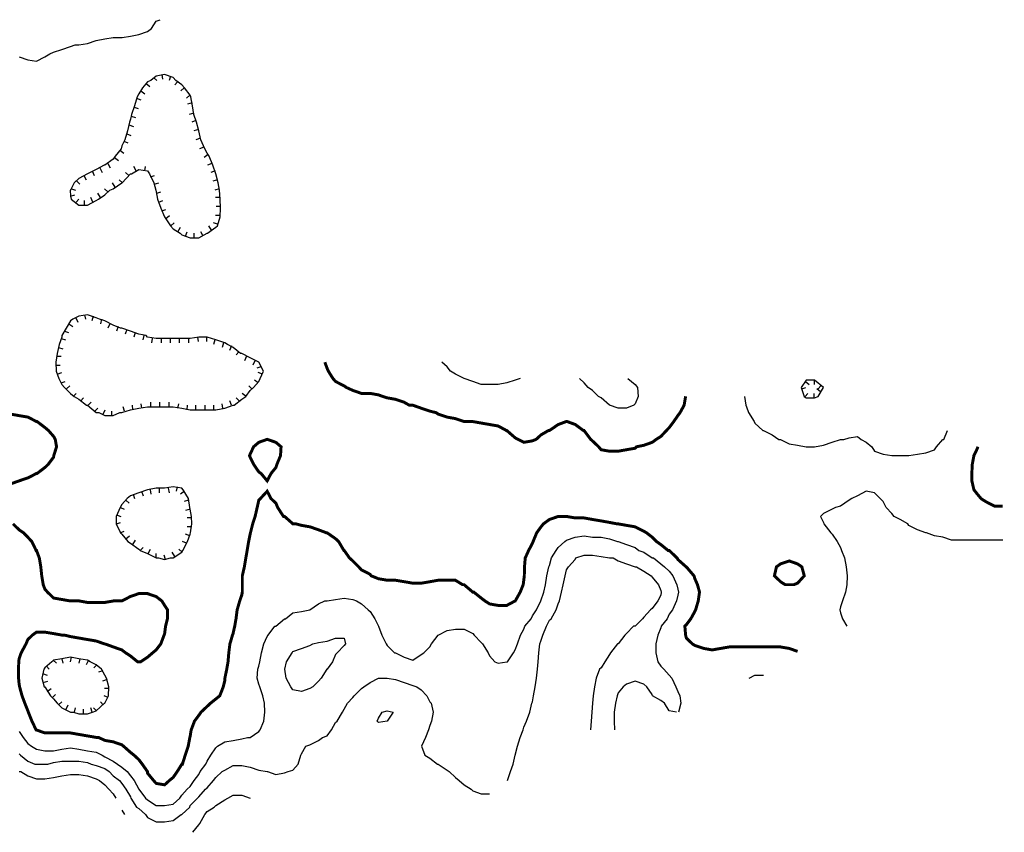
# Model space of a CAD drawing. Extents: x 628896 to 629881, y 4519193 to 4520125.
# Tile 13 of 13: x 629549 to 629881, y 4519204 to 4519478. Entities that reach past the tile are written whole.
import ezdxf

# ---------------------------------------------------------------- set-up
doc = ezdxf.new("R2010")
doc.units = 0

msp = doc.modelspace()

# ---------------------------------------------------------------- linework, layer by layer
at = {"layer": 'GSLAYER', "linetype": 'CONTINUOUS', "flags": 128}
for points in [[(629548.625, 4519466), (629551.5625, 4519465), (629554.5, 4519464.5), (629557.3125, 4519466), (629559, 4519467), (629560.25, 4519467.5), (629563.0625, 4519468.5), (629565.9375, 4519469.5), (629567.5, 4519470), (629568.8125, 4519470), (629571.6875, 4519470.5), (629574.625, 4519471.5), (629577.5, 4519472), (629580.375, 4519472.5), (629583.25, 4519472.5), (629583.375, 4519472.5), (629586.125, 4519473), (629589, 4519473.5), (629591.875, 4519474.5), (629593.25, 4519475.5), (629594.8125, 4519478), (629596.125, 4519478.5)], [(629612.1875, 4519406.5), (629615, 4519408.5), (629615.5, 4519409), (629616.375, 4519412), (629616.5625, 4519415), (629616.4375, 4519418), (629616.1875, 4519421), (629615.6875, 4519423.5), (629615, 4519426.5), (629615, 4519426.5), (629613.9375, 4519429.5), (629612.75, 4519432.5), (629612.0625, 4519433.5), (629611.1875, 4519435), (629609.9375, 4519438), (629609.25, 4519441), (629608.375, 4519444), (629607.5625, 4519446.5), (629607.0625, 4519449.5), (629606.5, 4519452.5), (629606.3125, 4519453), (629604.375, 4519455.5), (629603.5, 4519456.5), (629601.4375, 4519458), (629600.5625, 4519459), (629597.6875, 4519460), (629594.8125, 4519459.5), (629593.0625, 4519458), (629591.875, 4519457.5), (629590.1875, 4519455.5), (629589, 4519453.5), (629588.4375, 4519452.5), (629587.5, 4519449.5), (629586.5, 4519446.5), (629586.125, 4519445), (629585.8125, 4519444), (629585.125, 4519441), (629584.25, 4519438), (629583.25, 4519436), (629583, 4519435), (629581.0625, 4519432.5), (629580.375, 4519431.5), (629577.5, 4519429.5), (629577.25, 4519429.5), (629574.625, 4519428), (629571.6875, 4519426.5), (629568.8125, 4519425), (629567.1875, 4519423.5), (629565.9375, 4519421), (629565.8125, 4519421), (629565.9375, 4519419), (629566.1875, 4519418), (629568.8125, 4519416), (629571.6875, 4519416), (629574.625, 4519417.5), (629575.375, 4519418), (629577.5, 4519419.5), (629579.25, 4519421), (629580.375, 4519421.5), (629583.25, 4519423.5), (629583.375, 4519423.5), (629586.125, 4519426.5), (629586.5, 4519426.5), (629589, 4519428), (629591.875, 4519427.5), (629592.5625, 4519426.5), (629594, 4519423.5), (629594.6875, 4519421), (629594.8125, 4519420.5), (629595.25, 4519418), (629596.375, 4519415), (629597.6875, 4519412), (629599.6875, 4519409), (629600.5625, 4519408), (629602.875, 4519406.5), (629603.5, 4519406), (629606.3125, 4519405), (629609.25, 4519405), (629612.0625, 4519406.5), (629612.1875, 4519406.5)], [(629596.75, 4519460), (629596.9375, 4519458.5)], [(629599.6875, 4519459.5), (629599.1875, 4519458)], [(629591.5, 4519457), (629592.75, 4519456)], [(629593.9375, 4519459), (629595, 4519458)], [(629602, 4519457.5), (629601.125, 4519456.5)], [(629589.6875, 4519454.5), (629591, 4519453.5)], [(629604.25, 4519455.5), (629603.1875, 4519454.5)], [(629606.1875, 4519453), (629605.0625, 4519452)], [(629588.25, 4519452), (629589.6875, 4519451.5)], [(629607, 4519450.5), (629605.4375, 4519450)], [(629587.375, 4519449), (629588.75, 4519448.5)], [(629607.5, 4519447), (629605.9375, 4519446.5)], [(629585.625, 4519443), (629587.1875, 4519442.5)], [(629586.375, 4519446), (629587.875, 4519445.5)], [(629608.25, 4519444.5), (629606.8125, 4519444)], [(629584.9375, 4519440), (629586.3125, 4519439.5)], [(629609.0625, 4519441.5), (629607.5625, 4519441)], [(629583.9375, 4519437.5), (629585.3125, 4519437)], [(629609.75, 4519438.5), (629608.25, 4519438)], [(629582.625, 4519434.5), (629583.875, 4519433.5)], [(629610.875, 4519435.5), (629609.4375, 4519435)], [(629612.375, 4519433), (629611.0625, 4519432)], [(629578.5, 4519430), (629579.375, 4519428.5)], [(629580.8125, 4519432), (629582.125, 4519431)], [(629613.625, 4519430), (629612.1875, 4519429.5)], [(629573.25, 4519427.5), (629573.875, 4519426)], [(629575.875, 4519428.5), (629576.625, 4519427)], [(629585.625, 4519426), (629584.4375, 4519427)], [(629588.0625, 4519427.5), (629587.25, 4519429)], [(629591, 4519427.5), (629591.1875, 4519429)], [(629614.6875, 4519427.5), (629613.25, 4519427)], [(629568.0625, 4519424), (629569.125, 4519423)], [(629570.5, 4519426), (629571.1875, 4519424.5)], [(629581, 4519422), (629580.125, 4519423.5)], [(629583.5, 4519423.5), (629582.375, 4519424.5)], [(629592.9375, 4519425.5), (629594.3125, 4519426)], [(629594.1875, 4519423), (629595.6875, 4519423.5)], [(629615.5, 4519424.5), (629613.9375, 4519424)], [(629566.3125, 4519421.5), (629567.6875, 4519421)], [(629576.0625, 4519418.5), (629575.1875, 4519420)], [(629578.5, 4519420.5), (629577.4375, 4519421.5)], [(629595, 4519420), (629596.4375, 4519420.5)], [(629616.0625, 4519421.5), (629614.625, 4519421)], [(629565.9375, 4519419), (629567.4375, 4519419.5)], [(629567.875, 4519417), (629568.75, 4519418)], [(629570.6875, 4519416), (629570.6875, 4519417.5)], [(629573.4375, 4519417), (629572.75, 4519418.5)], [(629595.6875, 4519417), (629597.0625, 4519417.5)], [(629616.375, 4519418.5), (629614.875, 4519418.5)], [(629596.75, 4519414), (629598.125, 4519414.5)], [(629616.5625, 4519415.5), (629615.0625, 4519415.5)], [(629598.125, 4519411.5), (629599.3125, 4519412.5)], [(629599.75, 4519409), (629600.875, 4519410)], [(629615.5625, 4519409.5), (629614.125, 4519410)], [(629616.375, 4519412.5), (629614.875, 4519412.5)], [(629602.125, 4519407), (629603, 4519408.5)], [(629604.75, 4519405.5), (629605.25, 4519407)], [(629607.6875, 4519405), (629607.6875, 4519406.5)], [(629610.625, 4519405.5), (629609.9375, 4519407)], [(629613.4375, 4519407.5), (629612.5625, 4519409)], [(629582.625, 4519346), (629583.25, 4519346), (629586.125, 4519347), (629589, 4519347.5), (629591.875, 4519348), (629594.8125, 4519348), (629597.6875, 4519348), (629600.5625, 4519348), (629603.5, 4519347.5), (629606.3125, 4519347), (629609.25, 4519347), (629612.0625, 4519347), (629615, 4519347), (629617.9375, 4519347.5), (629620.75, 4519348.5), (629621.125, 4519348.5), (629623.6875, 4519350.5), (629625.0625, 4519351.5), (629626.5, 4519353.5), (629627.6875, 4519354.5), (629629.4375, 4519356.5), (629629.9375, 4519357.5), (629631, 4519360), (629629.4375, 4519363), (629629.4375, 4519363), (629626.5, 4519364.5), (629623.6875, 4519366), (629623.3125, 4519366), (629620.75, 4519368), (629618.875, 4519369), (629617.9375, 4519369.5), (629615, 4519370.5), (629612.0625, 4519371.5), (629609.25, 4519371.5), (629606.3125, 4519371), (629603.5, 4519371), (629600.5625, 4519371), (629597.6875, 4519371), (629594.8125, 4519371), (629591.875, 4519371.5), (629591.5, 4519372), (629589, 4519372.5), (629586.125, 4519373.5), (629583.25, 4519374.5), (629582.8125, 4519374.5), (629580.375, 4519375.5), (629577.5, 4519377), (629575.6875, 4519377.5), (629574.625, 4519378), (629571.6875, 4519379), (629568.8125, 4519378.5), (629566.6875, 4519377.5), (629565.9375, 4519377), (629564.4375, 4519374.5), (629563.0625, 4519372), (629563.0625, 4519371.5), (629562.125, 4519369), (629561.4375, 4519366), (629561, 4519363), (629561.125, 4519360), (629562, 4519357.5), (629563.0625, 4519355.5), (629563.875, 4519354.5), (629565.9375, 4519352.5), (629567.1875, 4519351.5), (629568.8125, 4519350.5), (629571.375, 4519348.5), (629571.6875, 4519348.5), (629574.625, 4519346), (629575.5, 4519346), (629577.5, 4519345), (629580.375, 4519345), (629582.625, 4519346)], [(629567.75, 4519378), (629568.375, 4519376.5)], [(629570.6875, 4519379), (629571, 4519377.5)], [(629573.625, 4519378.5), (629573.125, 4519377)], [(629576.4375, 4519377.5), (629576.0625, 4519376)], [(629563.9375, 4519373.5), (629565.25, 4519373)], [(629565.4375, 4519376), (629566.75, 4519375)], [(629579.25, 4519376), (629578.5625, 4519374.5)], [(629582, 4519375), (629581.4375, 4519373.5)], [(629584.9375, 4519374), (629584.375, 4519372.5)], [(629562.8125, 4519371), (629564.25, 4519370.5)], [(629587.75, 4519373), (629587.25, 4519371.5)], [(629590.6875, 4519372), (629590.375, 4519370.5)], [(629593.5, 4519371), (629593.25, 4519369.5)], [(629596.5625, 4519371), (629596.5625, 4519369.5)], [(629599.5625, 4519371), (629599.5625, 4519369.5)], [(629602.625, 4519371), (629602.625, 4519369.5)], [(629605.75, 4519371), (629605.75, 4519369.5)], [(629608.75, 4519371.5), (629608.9375, 4519370)], [(629611.75, 4519371.5), (629611.75, 4519370)], [(629614.625, 4519370.5), (629614.125, 4519369)], [(629561.875, 4519368), (629563.375, 4519367.5)], [(629617.5, 4519369.5), (629617.0625, 4519368)], [(629620.25, 4519368.5), (629619.5625, 4519367)], [(629622.6875, 4519366.5), (629621.75, 4519365.5)], [(629561.25, 4519365), (629562.75, 4519365)], [(629625.3125, 4519365), (629624.625, 4519363.5)], [(629628.0625, 4519363.5), (629627.375, 4519362)], [(629561, 4519362), (629562.5, 4519362)], [(629630.125, 4519361.5), (629628.75, 4519361)], [(629717.5, 4519357.5), (629715.875, 4519357), (629713, 4519356), (629710.125, 4519355.5), (629707.25, 4519355.5), (629704.375, 4519355.5), (629701.5625, 4519356.5), (629698.625, 4519357.5), (629695.6875, 4519359), (629694.0625, 4519360), (629692.875, 4519361.5), (629691.1875, 4519363)], [(629561.5, 4519359), (629563, 4519359.5)], [(629629.25, 4519356), (629628, 4519357)], [(629630.625, 4519359), (629629.25, 4519359.5)], [(629753.875, 4519357.5), (629756.3125, 4519355.5), (629757.0625, 4519354.5), (629757.3125, 4519351.5), (629756.3125, 4519349), (629755.8125, 4519348.5), (629753.375, 4519347.5), (629750.5625, 4519347.5), (629747.625, 4519348.5), (629747.625, 4519348.5), (629744.8125, 4519351), (629743.9375, 4519351.5), (629741.875, 4519353.5), (629740.5, 4519354.5), (629739.0625, 4519356), (629737.5, 4519357.5)], [(629818, 4519351.5), (629819.75, 4519354.5), (629816.8125, 4519357), (629814, 4519357), (629812.3125, 4519354.5), (629813.3125, 4519351.5), (629814, 4519351), (629816.8125, 4519351), (629818, 4519351.5)], [(629816.625, 4519357), (629816.625, 4519355.5)], [(629562.75, 4519356), (629564.125, 4519356.5)], [(629564.625, 4519354), (629565.6875, 4519355)], [(629627.125, 4519354), (629626.125, 4519355)], [(629812.4375, 4519354), (629813.875, 4519354.5)], [(629813.6875, 4519356.5), (629814.9375, 4519355.5)], [(629818.75, 4519353), (629817.5, 4519354)], [(629818.9375, 4519355), (629818, 4519354)], [(629566.875, 4519351.5), (629567.875, 4519352.5)], [(629569.4375, 4519350), (629570.375, 4519351)], [(629620.1875, 4519348.5), (629619.6875, 4519350)], [(629622.8125, 4519350), (629621.8125, 4519351)], [(629625.125, 4519351.5), (629623.875, 4519352.5)], [(629793.125, 4519351.5), (629793.5625, 4519348.5), (629793.8125, 4519348), (629794.5625, 4519346), (629796.4375, 4519343), (629796.625, 4519342.5), (629799.375, 4519340), (629799.5625, 4519340), (629802.5, 4519338.5), (629804.6875, 4519337), (629805.3125, 4519337), (629808.25, 4519335.5), (629811.0625, 4519335), (629814, 4519334.5), (629816.8125, 4519334.5), (629819.75, 4519335), (629822.6875, 4519336), (629825.5, 4519337), (629826.6875, 4519337), (629828.4375, 4519337.5), (629831.25, 4519338), (629832.5, 4519337), (629834.1875, 4519336), (629836.0625, 4519334.5), (629837, 4519333), (629839.875, 4519332), (629842.875, 4519331.5), (629845.6875, 4519331.5), (629848.5625, 4519331.5), (629851.4375, 4519332), (629854.3125, 4519332.5), (629857.25, 4519333.5), (629857.875, 4519334.5)], [(629813.625, 4519351.5), (629814.5, 4519352.5)], [(629816.625, 4519351), (629816.625, 4519352.5)], [(629571.875, 4519348.5), (629572.9375, 4519349.5)], [(629574.1875, 4519346.5), (629575.1875, 4519347.5)], [(629576.9375, 4519345.5), (629577.625, 4519347)], [(629584.125, 4519346.5), (629583.6875, 4519348)], [(629587, 4519347), (629586.8125, 4519348.5)], [(629590, 4519347.5), (629589.75, 4519349)], [(629593.0625, 4519348), (629593.0625, 4519349.5)], [(629596.0625, 4519348), (629596.0625, 4519349.5)], [(629599.1875, 4519348), (629599.1875, 4519349.5)], [(629602.1875, 4519347.5), (629602.4375, 4519349)], [(629605.25, 4519347), (629605.4375, 4519348.5)], [(629608.1875, 4519347), (629608.1875, 4519348.5)], [(629611.3125, 4519347), (629611.3125, 4519348.5)], [(629614.3125, 4519347), (629614.3125, 4519348.5)], [(629617.3125, 4519347.5), (629617.0625, 4519349)], [(629579.9375, 4519345), (629579.9375, 4519346.5)], [(629857.875, 4519334.5), (629860.0625, 4519337), (629860.3125, 4519337), (629861.625, 4519340)], [(629599.6875, 4519297), (629600.5625, 4519297), (629603.5, 4519299), (629603.875, 4519299.5), (629605.4375, 4519302.5), (629606.3125, 4519305), (629606.375, 4519305.5), (629606.8125, 4519308.5), (629606.6875, 4519311), (629606.3125, 4519313.5), (629606.1875, 4519314), (629605.75, 4519317), (629603.9375, 4519320), (629603.5, 4519320.5), (629600.5625, 4519321), (629597.6875, 4519320.5), (629594.8125, 4519320.5), (629591.875, 4519320), (629591.875, 4519320), (629589, 4519319), (629586.125, 4519318), (629585, 4519317), (629583.25, 4519315), (629582.6875, 4519314), (629581.3125, 4519311), (629581.3125, 4519308.5), (629582.8125, 4519305.5), (629583.25, 4519305), (629585.3125, 4519302.5), (629586.125, 4519302), (629589, 4519300), (629589.4375, 4519299.5), (629591.875, 4519298.5), (629594.8125, 4519297), (629595.5625, 4519297), (629597.6875, 4519296.5), (629599.6875, 4519297)], [(629595.875, 4519320.5), (629595.875, 4519319)], [(629598.875, 4519320.5), (629599.1875, 4519319)], [(629601.9375, 4519321), (629601.625, 4519319.5)], [(629587.0625, 4519318.5), (629587.5625, 4519317)], [(629589.9375, 4519319.5), (629590.5, 4519318)], [(629592.8125, 4519320), (629593.0625, 4519318.5)], [(629604.375, 4519319.5), (629603, 4519318.5)], [(629880.25, 4519303), (629877.4375, 4519303), (629874.5, 4519303), (629871.6875, 4519303), (629868.75, 4519303), (629865.875, 4519303), (629863, 4519303), (629860.0625, 4519304), (629857.25, 4519304.5), (629854.5625, 4519305.5), (629854.3125, 4519305.5), (629851.4375, 4519306.5), (629848.5625, 4519308), (629848.25, 4519308.5), (629845.6875, 4519310), (629843.625, 4519311), (629842.875, 4519312), (629840.9375, 4519314), (629839.875, 4519316), (629838.875, 4519317), (629837, 4519319), (629834.1875, 4519319.5), (629831.25, 4519318), (629829.3125, 4519317), (629828.4375, 4519316.5), (629825.5, 4519314.5), (629823.875, 4519314), (629822.6875, 4519313.5), (629819.75, 4519312), (629818.75, 4519311), (629819.75, 4519309), (629819.9375, 4519308.5), (629822.3125, 4519305.5), (629822.6875, 4519305), (629824.4375, 4519302.5), (629825.5, 4519300.5), (629825.8125, 4519299.5), (629826.875, 4519297), (629827.4375, 4519294), (629827.75, 4519291), (629827.625, 4519288), (629827.1875, 4519285.5), (629826.1875, 4519282.5), (629825.5, 4519280.5), (629825.3125, 4519279.5), (629825.5, 4519278.5), (629826.1875, 4519276.5), (629827.625, 4519274)], [(629582.8125, 4519314), (629584.0625, 4519313.5)], [(629584.625, 4519316.5), (629585.75, 4519315.5)], [(629605.75, 4519316.5), (629604.25, 4519316)], [(629606.3125, 4519313.5), (629604.75, 4519313)], [(629581.5, 4519311.5), (629582.875, 4519311)], [(629606.6875, 4519310.5), (629605.25, 4519310.5)], [(629581.4375, 4519308.5), (629582.8125, 4519309)], [(629606.6875, 4519307.5), (629605.25, 4519307.5)], [(629548.625, 4519238.5), (629550, 4519236.5), (629551.5625, 4519234.5), (629552.8125, 4519233.5), (629554.5, 4519232.5), (629557.3125, 4519232), (629560.25, 4519232), (629563.0625, 4519232.5), (629565.9375, 4519233), (629568.8125, 4519232.5), (629571.6875, 4519232), (629574.625, 4519231.5), (629576.625, 4519230.5), (629577.5, 4519230), (629580.375, 4519228.5), (629581.8125, 4519227.5), (629583.25, 4519226.5), (629585.0625, 4519225), (629586.125, 4519223.5), (629587.375, 4519222), (629589, 4519219), (629591.25, 4519216), (629591.875, 4519215.5), (629594.8125, 4519213.5), (629597.6875, 4519213.5), (629600.5625, 4519214), (629602.8125, 4519216), (629603.5, 4519217), (629605.25, 4519219), (629606.3125, 4519220), (629607.6875, 4519222), (629609.25, 4519224), (629609.625, 4519225), (629611.5625, 4519227.5), (629612.0625, 4519228.5), (629613.3125, 4519230.5), (629615, 4519233), (629615.5, 4519233.5), (629617.9375, 4519235), (629620.75, 4519235.5), (629623.6875, 4519236), (629625.625, 4519236.5), (629626.5, 4519236.5), (629629.4375, 4519238.5), (629629.9375, 4519239), (629631.125, 4519242), (629631.5, 4519245), (629631.3125, 4519248), (629630.8125, 4519250.5), (629629.75, 4519253.5), (629629.4375, 4519254.5), (629628.875, 4519256.5), (629629.0625, 4519259.5), (629629.4375, 4519260.5), (629629.75, 4519262), (629630.3125, 4519265), (629631.125, 4519268), (629632.25, 4519270.5), (629632.5625, 4519271), (629634.875, 4519274), (629635.1875, 4519274), (629638.125, 4519276.5), (629638.4375, 4519276.5), (629640.9375, 4519278.5), (629643.8125, 4519279), (629646.625, 4519279.5), (629646.6875, 4519279.5), (629649.5625, 4519281.5), (629651.6875, 4519282.5), (629652.4375, 4519282.5), (629655.3125, 4519283), (629658.25, 4519283.5), (629661.125, 4519283), (629662.3125, 4519282.5), (629664, 4519281.5), (629666.25, 4519279.5), (629666.9375, 4519279), (629668.5, 4519276.5), (629669.75, 4519274), (629669.8125, 4519274), (629670.9375, 4519271), (629672.375, 4519268), (629672.6875, 4519267.5), (629675.1875, 4519265), (629675.5, 4519265), (629678.4375, 4519263.5), (629681.375, 4519262.5), (629684.1875, 4519264.5), (629685.0625, 4519265), (629687.125, 4519267), (629687.6875, 4519268), (629689.9375, 4519271), (629692.875, 4519272.5), (629695.6875, 4519273), (629698.625, 4519273), (629701.5625, 4519271.5), (629702.0625, 4519271), (629704.375, 4519268.5), (629704.875, 4519268), (629706.75, 4519265), (629707.25, 4519264), (629709, 4519262), (629710.125, 4519261.5), (629713, 4519262), (629713.25, 4519262), (629715.3125, 4519265), (629715.875, 4519266), (629716.6875, 4519268), (629717.6875, 4519271), (629718.8125, 4519273), (629719.125, 4519274), (629721.25, 4519276.5), (629721.6875, 4519277.5), (629723, 4519279.5), (629724.5, 4519282.5), (629724.5625, 4519282.5), (629725.5, 4519285.5), (629726.125, 4519288), (629726.5625, 4519291), (629727.25, 4519294), (629727.4375, 4519294.5), (629728.125, 4519297), (629729.6875, 4519299.5), (629730.375, 4519300.5), (629732.625, 4519302.5), (629733.1875, 4519303), (629736.125, 4519304), (629739.0625, 4519304.5), (629741.875, 4519304), (629744.8125, 4519304), (629747.625, 4519303.5), (629750.375, 4519302.5), (629750.5625, 4519302.5), (629753.375, 4519301.5), (629756.3125, 4519300.5), (629757.5, 4519299.5), (629759.25, 4519299), (629762.0625, 4519297), (629762.4375, 4519297), (629765, 4519295), (629766.1875, 4519294), (629767.8125, 4519292.5), (629769, 4519291), (629770.375, 4519288), (629770.6875, 4519286.5), (629770.875, 4519285.5), (629770.6875, 4519284.5), (629770.25, 4519282.5), (629768.875, 4519279.5), (629767.8125, 4519278), (629767.0625, 4519276.5), (629765.0625, 4519274), (629765, 4519273.5), (629763.9375, 4519271), (629763.25, 4519268), (629763.25, 4519265), (629764, 4519262), (629765, 4519260.5), (629766, 4519259.5), (629767.8125, 4519257.5), (629768.625, 4519256.5), (629770, 4519253.5), (629770.6875, 4519252), (629771.3125, 4519250.5), (629771.75, 4519248), (629770.9375, 4519245)], [(629582.6875, 4519305.5), (629584.0625, 4519306)], [(629584.625, 4519303.5), (629585.8125, 4519304.5)], [(629606.1875, 4519304.5), (629604.75, 4519305)], [(629587, 4519301.5), (629587.875, 4519303)], [(629589.4375, 4519299.5), (629590.5, 4519300.5)], [(629605.0625, 4519302), (629603.6875, 4519302.5)], [(629592.1875, 4519298.5), (629592.9375, 4519300)], [(629594.875, 4519297), (629594.875, 4519298.5)], [(629597.9375, 4519296.5), (629597.5, 4519298)], [(629601.125, 4519297.5), (629600.25, 4519299)], [(629603.5625, 4519299), (629602.4375, 4519300)], [(629713.25, 4519222), (629714.25, 4519225), (629715.125, 4519227.5), (629715.875, 4519230.5), (629716.6875, 4519233.5), (629717.5, 4519236.5), (629718.5625, 4519239), (629718.8125, 4519240), (629719.6875, 4519242), (629720.8125, 4519245), (629721.5, 4519248), (629721.6875, 4519248.5), (629722.0625, 4519250.5), (629722.5625, 4519253.5), (629723, 4519256.5), (629723.4375, 4519259.5), (629723.625, 4519262), (629723.8125, 4519265), (629724.1875, 4519268), (629724.5625, 4519269), (629725.1875, 4519271), (629726.375, 4519274), (629727.4375, 4519276), (629728, 4519276.5), (629729.6875, 4519279.5), (629730.375, 4519281.5), (629730.75, 4519282.5), (629731.5, 4519285.5), (629732, 4519288), (629732.6875, 4519291), (629733.1875, 4519293), (629733.875, 4519294), (629736.125, 4519296.5), (629736.3125, 4519297), (629739.0625, 4519298), (629741.875, 4519298), (629744.8125, 4519297.5), (629747.625, 4519297), (629748.875, 4519297), (629750.5625, 4519296), (629753.375, 4519295), (629756.3125, 4519294), (629756.8125, 4519294), (629759.25, 4519292.5), (629761.6875, 4519291), (629762.0625, 4519290.5), (629764.125, 4519288), (629765, 4519286), (629765.125, 4519285.5), (629765, 4519284.5), (629763.9375, 4519282.5), (629762.0625, 4519280), (629761.5, 4519279.5), (629759.25, 4519277), (629758.75, 4519276.5), (629756.3125, 4519274), (629755.75, 4519274), (629753.375, 4519271.5), (629752.875, 4519271), (629750.5625, 4519268), (629750.375, 4519268), (629748, 4519265), (629747.625, 4519264.5), (629746.0625, 4519262), (629744.8125, 4519260), (629744.3125, 4519259.5), (629743.125, 4519256.5), (629742.5625, 4519253.5), (629742.125, 4519250.5), (629741.875, 4519248), (629741.6875, 4519245), (629741.5, 4519242), (629741.25, 4519239)], [(629640.1875, 4519253.5), (629638.625, 4519256.5), (629638.25, 4519259.5), (629638.8125, 4519262), (629640.6875, 4519265), (629640.9375, 4519265.5), (629643.8125, 4519266.5), (629646.6875, 4519267.5), (629647.6875, 4519268), (629649.5625, 4519268.5), (629652.4375, 4519269), (629655.3125, 4519270), (629658.25, 4519270), (629658.6875, 4519268), (629658.25, 4519267.5), (629655.875, 4519265), (629655.3125, 4519264.5), (629654.25, 4519262), (629652.4375, 4519259.5), (629652.375, 4519259.5), (629650.4375, 4519256.5), (629649.5625, 4519255.5), (629647.6875, 4519253.5), (629646.6875, 4519253), (629643.8125, 4519252), (629640.9375, 4519252.5), (629640.1875, 4519253.5)], [(629573.3125, 4519245), (629574.625, 4519245.5), (629577.4375, 4519248), (629577.5, 4519248), (629578.8125, 4519250.5), (629578.875, 4519253.5), (629578.125, 4519256.5), (629577.5, 4519257.5), (629576.4375, 4519259.5), (629574.625, 4519261), (629572.5625, 4519262), (629571.6875, 4519262.5), (629568.8125, 4519263), (629565.9375, 4519263.5), (629563.0625, 4519263), (629560.25, 4519262.5), (629559.6875, 4519262), (629557.3125, 4519260), (629556.9375, 4519259.5), (629556.3125, 4519256.5), (629557.125, 4519253.5), (629557.3125, 4519253.5), (629559.1875, 4519250.5), (629560.25, 4519249.5), (629561.4375, 4519248), (629563.0625, 4519246.5), (629565.9375, 4519245), (629567, 4519245), (629568.8125, 4519244.5), (629571.6875, 4519244.5), (629573.3125, 4519245)], [(629557.8125, 4519260.5), (629558.8125, 4519259.5)], [(629560.125, 4519262.5), (629561.1875, 4519261.5)], [(629563.0625, 4519263), (629563.375, 4519261.5)], [(629566.125, 4519263.5), (629565.8125, 4519262)], [(629569.125, 4519263), (629568.8125, 4519261.5)], [(629572.0625, 4519262.5), (629571.1875, 4519261)], [(629574.8125, 4519261), (629573.8125, 4519260)], [(629556.5625, 4519258), (629558.0625, 4519257.5)], [(629576.8125, 4519259), (629575.4375, 4519258.5)], [(629794.6875, 4519256.5), (629796.625, 4519257.5), (629799.5625, 4519257.5)], [(629548.625, 4519231), (629549.125, 4519230.5), (629551.5625, 4519228.5), (629553.875, 4519227.5), (629554.5, 4519227.5), (629557.3125, 4519227.5), (629558.3125, 4519227.5), (629560.25, 4519228), (629563.0625, 4519228.5), (629565.9375, 4519228.5), (629568.8125, 4519228.5), (629571.6875, 4519228), (629572.9375, 4519227.5), (629574.625, 4519227), (629577.5, 4519226), (629579, 4519225), (629580.375, 4519223.5), (629582.5, 4519222), (629583.25, 4519221), (629584.5625, 4519219), (629586.125, 4519216.5), (629586.3125, 4519216), (629588.1875, 4519213), (629589, 4519212.5), (629591.1875, 4519210.5), (629591.875, 4519209.5), (629594.8125, 4519208), (629597.6875, 4519208), (629600.5625, 4519208.5), (629603.25, 4519210.5), (629603.5, 4519210.5), (629606.125, 4519213), (629606.3125, 4519213.5), (629608.8125, 4519216), (629609.25, 4519216.5), (629611.5, 4519219), (629612.0625, 4519219.5), (629614.125, 4519222), (629615, 4519223), (629617.0625, 4519225), (629617.9375, 4519225.5), (629620.75, 4519227), (629623.6875, 4519227), (629626.5, 4519226.5), (629629.4375, 4519225.5), (629632.25, 4519225), (629632.375, 4519225), (629635.1875, 4519224), (629638.125, 4519224.5), (629639.3125, 4519225), (629640.9375, 4519225.5), (629642.6875, 4519227.5), (629643.5625, 4519230.5), (629643.8125, 4519231), (629645.25, 4519233.5), (629646.6875, 4519234), (629649.5625, 4519235.5), (629650.875, 4519236.5), (629652.4375, 4519237), (629653.9375, 4519239), (629655.3125, 4519241.5), (629655.8125, 4519242), (629657.625, 4519245), (629658.25, 4519246), (629659.3125, 4519248), (629661.125, 4519250), (629661.625, 4519250.5), (629664, 4519253), (629664.875, 4519253.5), (629666.9375, 4519255), (629669.75, 4519256.5), (629672.6875, 4519256.5), (629675.5, 4519256), (629678.4375, 4519255), (629681.375, 4519254), (629682.75, 4519253.5), (629684.1875, 4519252.5), (629686.0625, 4519250.5), (629687.125, 4519248.5), (629687.5, 4519248), (629688.1875, 4519245), (629687.625, 4519242), (629687.125, 4519240.5), (629686.625, 4519239), (629685.625, 4519236.5), (629684.3125, 4519233.5), (629685.4375, 4519230.5), (629687.125, 4519229.5), (629689.625, 4519227.5), (629689.9375, 4519227.5), (629692.875, 4519225.5), (629693.5625, 4519225), (629695.6875, 4519223), (629697, 4519222), (629698.625, 4519220.5), (629701, 4519219), (629701.5625, 4519218.5), (629704.375, 4519217.5), (629707.25, 4519217.5)], [(629556.75, 4519255), (629558.3125, 4519255.5)], [(629578.3125, 4519256), (629576.75, 4519255.5)], [(629770.25, 4519245), (629767.8125, 4519245.5), (629766.1875, 4519248), (629765, 4519249), (629762.1875, 4519250.5), (629762.0625, 4519251), (629760.1875, 4519253.5), (629759.25, 4519254.5), (629756.3125, 4519255.5), (629753.375, 4519254.5), (629752.3125, 4519253.5), (629750.5625, 4519251.5), (629750.1875, 4519250.5), (629749.6875, 4519248), (629749.25, 4519245), (629749.1875, 4519242), (629749.3125, 4519239)], [(629558.125, 4519252), (629559.4375, 4519253)], [(629559.875, 4519250), (629560.9375, 4519251)], [(629578.625, 4519250), (629577.25, 4519250.5)], [(629578.875, 4519253), (629577.4375, 4519253)], [(629561.9375, 4519247.5), (629563, 4519248.5)], [(629564.4375, 4519246), (629565.125, 4519247.5)], [(629577, 4519247.5), (629576.0625, 4519248.5)], [(629567.25, 4519245), (629567.6875, 4519246.5)], [(629570.3125, 4519244.5), (629570.3125, 4519246)], [(629573.25, 4519245), (629572.8125, 4519246.5)], [(629574.6875, 4519245.5), (629573.6875, 4519246.5)], [(629669.375, 4519242), (629669.75, 4519243), (629671, 4519245), (629672.6875, 4519245.5), (629674.75, 4519245), (629672.6875, 4519242), (629672.6875, 4519242), (629669.75, 4519241.5), (629669.375, 4519242)], [(629548.625, 4519225), (629549.25, 4519225), (629551.5625, 4519223.5), (629554.5, 4519222.5), (629557.3125, 4519222.5), (629560.25, 4519223), (629563.0625, 4519223.5), (629565.9375, 4519224), (629568.8125, 4519224), (629571.6875, 4519223.5), (629574.625, 4519222.5), (629575.6875, 4519222), (629577.5, 4519220.5), (629578.875, 4519219), (629580.375, 4519217.5), (629581.25, 4519216)], [(629607.1875, 4519204.5), (629609.25, 4519207), (629609.5, 4519207.5), (629611.1875, 4519210.5), (629612.0625, 4519211.5), (629614.4375, 4519213), (629615, 4519213.5), (629617.9375, 4519215.5), (629619, 4519216), (629620.75, 4519217), (629623.6875, 4519217), (629626.5, 4519216)], [(629583.25, 4519212), (629584.1875, 4519210.5)]]:
    msp.add_lwpolyline(points, dxfattribs=at)
at = {"layer": 'GSLAYER', "linetype": 'CONTINUOUS', "const_width": 1, "flags": 128}
for points in [[(629773.3125, 4519351.5), (629772.8125, 4519348.5), (629771.4375, 4519346), (629770.6875, 4519345), (629769.3125, 4519343), (629767.8125, 4519341), (629766.875, 4519340), (629765, 4519338), (629763.4375, 4519337), (629762.0625, 4519336), (629759.25, 4519335), (629756.8125, 4519334.5), (629756.3125, 4519334), (629753.375, 4519333.5), (629750.5625, 4519333), (629747.625, 4519333), (629744.8125, 4519333.5), (629744, 4519334.5), (629741.875, 4519336.5), (629741.3125, 4519337), (629739.0625, 4519340), (629738.8125, 4519340), (629736.125, 4519342), (629733.375, 4519343), (629733.1875, 4519343), (629733.0625, 4519343), (629730.375, 4519342), (629727.4375, 4519340), (629727.125, 4519340), (629724.5625, 4519338.5), (629722.9375, 4519337), (629721.6875, 4519336.5), (629718.8125, 4519336), (629716.8125, 4519337), (629715.875, 4519337.5), (629713, 4519340), (629712.875, 4519340), (629710.125, 4519341.5), (629707.25, 4519342), (629704.375, 4519342.5), (629701.5625, 4519343), (629701, 4519343), (629698.625, 4519343), (629695.6875, 4519344), (629692.875, 4519344.5), (629689.9375, 4519345.5), (629689.1875, 4519346), (629687.125, 4519346.5), (629684.1875, 4519347.5), (629681.375, 4519348.5), (629680.1875, 4519348.5), (629678.4375, 4519349.5), (629675.5, 4519350.5), (629672.6875, 4519351), (629671.125, 4519351.5), (629669.75, 4519352), (629666.9375, 4519352.5), (629664, 4519352.5), (629661.125, 4519353.5), (629658.9375, 4519354.5), (629658.25, 4519355), (629655.3125, 4519356.5), (629654.4375, 4519357.5), (629652.875, 4519360), (629652.4375, 4519361), (629651.6875, 4519363)], [(629545.8125, 4519345.5), (629548.625, 4519345), (629551.5625, 4519344.5), (629554.5, 4519343), (629554.6875, 4519343), (629557.3125, 4519341), (629558.5, 4519340), (629560.25, 4519338), (629560.8125, 4519337), (629561.25, 4519334.5), (629560.3125, 4519331.5), (629560.25, 4519331), (629558.375, 4519328.5), (629557.3125, 4519327.5), (629554.6875, 4519325.5), (629554.5, 4519325.5), (629551.5625, 4519324), (629548.625, 4519323), (629545.8125, 4519322)], [(629630.1875, 4519325.5), (629629.4375, 4519326), (629627.75, 4519328.5), (629626.5, 4519331), (629626.3125, 4519331.5), (629626.5, 4519332), (629627.6875, 4519334.5), (629629.4375, 4519336), (629632.25, 4519337), (629635.1875, 4519336), (629636.9375, 4519334.5), (629636.75, 4519331.5), (629635.5, 4519328.5), (629635.1875, 4519327.5), (629633.5625, 4519325.5), (629632.25, 4519323), (629630.1875, 4519325.5)], [(629880.25, 4519314.5), (629877.4375, 4519314.5), (629874.5, 4519316), (629872.9375, 4519317), (629871.6875, 4519318.5), (629870.5, 4519320), (629869.8125, 4519323), (629869.8125, 4519325.5), (629869.9375, 4519328.5), (629870.5, 4519331.5), (629871.6875, 4519334), (629871.875, 4519334.5)], [(629599.3125, 4519222), (629600.5625, 4519223), (629601.9375, 4519225), (629603.5, 4519227.5), (629603.6875, 4519227.5), (629604.625, 4519230.5), (629605.625, 4519233.5), (629606.1875, 4519236.5), (629606.3125, 4519237), (629606.625, 4519239), (629607.75, 4519242), (629609.25, 4519244), (629609.9375, 4519245), (629612.0625, 4519247), (629613.125, 4519248), (629615, 4519249.5), (629616.25, 4519250.5), (629617.4375, 4519253.5), (629617.9375, 4519255.5), (629618, 4519256.5), (629618.625, 4519259.5), (629619.0625, 4519262), (629619.3125, 4519265), (629619.6875, 4519268), (629620.5625, 4519271), (629620.75, 4519271.5), (629621.3125, 4519274), (629621.75, 4519276.5), (629622.125, 4519279.5), (629623, 4519282.5), (629623.6875, 4519284.5), (629623.875, 4519285.5), (629623.875, 4519288), (629623.875, 4519291), (629624.5625, 4519294), (629625.0625, 4519297), (629625.5, 4519299.5), (629626, 4519302.5), (629626.5, 4519305), (629626.625, 4519305.5), (629627.375, 4519308.5), (629628.1875, 4519311), (629628.875, 4519314), (629629.4375, 4519316.5), (629629.9375, 4519317), (629632.25, 4519319.5), (629633.5625, 4519317), (629635.1875, 4519315.5), (629635.8125, 4519314), (629637.75, 4519311), (629638.125, 4519311), (629640.9375, 4519308.5), (629641.9375, 4519308.5), (629643.8125, 4519308), (629646.6875, 4519307.5), (629649.5625, 4519306.5), (629652.1875, 4519305.5), (629652.4375, 4519305.5), (629655.3125, 4519303.5), (629656.375, 4519302.5), (629658.125, 4519299.5), (629658.25, 4519299.5), (629660, 4519297), (629661.125, 4519296), (629663.125, 4519294), (629664, 4519293), (629666.9375, 4519291.5), (629667.3125, 4519291), (629669.75, 4519290), (629672.6875, 4519289.5), (629675.5, 4519289.5), (629678.4375, 4519289), (629681.375, 4519288.5), (629684.1875, 4519288.5), (629687.125, 4519289), (629689.9375, 4519289.5), (629692.875, 4519289.5), (629695.6875, 4519289.5), (629698.125, 4519288), (629698.625, 4519288), (629701.5625, 4519285.5), (629701.875, 4519285.5), (629704.375, 4519283.5), (629705.6875, 4519282.5), (629707.25, 4519281.5), (629710.125, 4519281), (629713, 4519281), (629715.8125, 4519282.5), (629715.875, 4519282.5), (629717.5625, 4519285.5), (629718.5625, 4519288), (629718.8125, 4519290), (629718.9375, 4519291), (629719, 4519294), (629719.25, 4519297), (629720.375, 4519299.5), (629721.6875, 4519302), (629721.875, 4519302.5), (629723.125, 4519305.5), (629724.5625, 4519307.5), (629725.375, 4519308.5), (629727.4375, 4519310), (629730.375, 4519311), (629733.1875, 4519311), (629736.125, 4519310.5), (629739.0625, 4519310.5), (629741.875, 4519310), (629744.8125, 4519309.5), (629747.625, 4519309), (629750.1875, 4519308.5), (629750.5625, 4519308.5), (629753.375, 4519308), (629756.3125, 4519307.5), (629759.25, 4519306), (629760.125, 4519305.5), (629762.0625, 4519304), (629763.5625, 4519302.5), (629765, 4519301.5), (629767.4375, 4519299.5), (629767.8125, 4519299.5), (629770.4375, 4519297), (629770.6875, 4519296.5), (629773.5, 4519294), (629773.5625, 4519294), (629776.125, 4519291), (629776.4375, 4519290), (629777.3125, 4519288), (629778, 4519285.5), (629777.5625, 4519282.5), (629776.6875, 4519279.5), (629776.4375, 4519279), (629775.0625, 4519276.5), (629773.5625, 4519274.5), (629773.0625, 4519274), (629773.3125, 4519271), (629773.5625, 4519270), (629775.625, 4519268), (629776.4375, 4519267.5), (629779.4375, 4519266.5), (629782.25, 4519266), (629785.125, 4519266.5), (629788, 4519267), (629790.875, 4519267), (629793.8125, 4519267), (629796.625, 4519267), (629799.5625, 4519267), (629802.5, 4519267), (629805.3125, 4519267), (629808.25, 4519266.5), (629811.0625, 4519265.5)], [(629546.5625, 4519308.5), (629548.625, 4519306.5), (629550.125, 4519305.5), (629551.5625, 4519304), (629552.9375, 4519302.5), (629554.375, 4519299.5), (629554.5, 4519299.5), (629555.4375, 4519297), (629555.9375, 4519294), (629556.25, 4519291), (629556.75, 4519288), (629557.3125, 4519286.5), (629558.1875, 4519285.5), (629560.25, 4519283.5), (629563.0625, 4519283), (629565.9375, 4519282.5), (629568.8125, 4519282.5), (629568.9375, 4519282.5), (629571.6875, 4519282), (629574.625, 4519282), (629577.5, 4519282), (629580.375, 4519282.5), (629581.25, 4519282.5), (629583.25, 4519282.5), (629586.125, 4519284), (629589, 4519285), (629591.875, 4519285), (629594.8125, 4519284), (629596.75, 4519282.5), (629597.6875, 4519281), (629598.6875, 4519279.5), (629598.625, 4519276.5), (629598, 4519274), (629597.6875, 4519271.5), (629597.5, 4519271), (629596.375, 4519268), (629594.8125, 4519266), (629593.625, 4519265), (629591.875, 4519263.5), (629589.625, 4519262), (629589, 4519262), (629588.5625, 4519262), (629586.125, 4519264), (629584.5625, 4519265), (629583.25, 4519266), (629580.375, 4519267), (629577.6875, 4519268), (629577.5, 4519268), (629574.625, 4519269), (629571.6875, 4519269.5), (629568.8125, 4519270), (629565.9375, 4519270.5), (629563.875, 4519271), (629563.0625, 4519271), (629560.25, 4519271.5), (629557.3125, 4519272), (629554.5, 4519272), (629553.125, 4519271), (629551.5625, 4519269.5), (629550.9375, 4519268), (629549.3125, 4519265), (629548.625, 4519263), (629548.5, 4519262), (629548.4375, 4519259.5), (629548.4375, 4519256.5), (629548.625, 4519254.5), (629548.8125, 4519253.5), (629549.625, 4519250.5), (629550.5625, 4519248), (629551.5625, 4519245.5), (629551.75, 4519245), (629552.9375, 4519242), (629554.375, 4519239), (629554.5, 4519239), (629557.3125, 4519238), (629560.25, 4519238), (629563.0625, 4519238), (629565.9375, 4519238), (629568.8125, 4519237.5), (629571.6875, 4519237), (629574.625, 4519236.5), (629575.375, 4519236.5), (629577.5, 4519235.5), (629580.375, 4519235), (629583.25, 4519234), (629583.875, 4519233.5), (629586.125, 4519231.5), (629587.375, 4519230.5), (629589, 4519229), (629590.125, 4519227.5), (629591.875, 4519225), (629591.875, 4519224.5), (629593.9375, 4519222), (629594.8125, 4519221), (629597.6875, 4519220.5), (629599.3125, 4519222)], [(629806.875, 4519288), (629805.3125, 4519289), (629803.25, 4519291), (629803.9375, 4519294), (629805.3125, 4519295), (629808.25, 4519296), (629811.0625, 4519295), (629812.5, 4519294), (629813.3125, 4519291), (629811.0625, 4519288.5), (629809.8125, 4519288), (629808.25, 4519288), (629806.875, 4519288)]]:
    msp.add_lwpolyline(points, dxfattribs=at)

doc.saveas('drawing.dxf')
